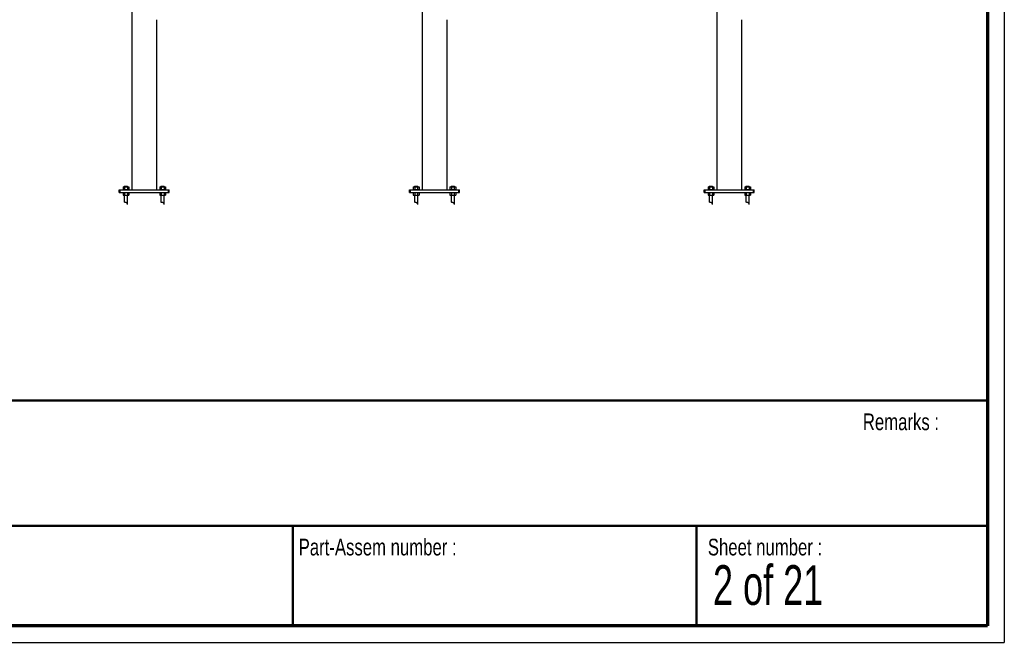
# Paper-space layout 'MA-KB-Metro Kubus Configurations' of a CAD drawing. Header units: millimetres. Extents: x 7 to 291, y 7 to 204.
# Tile 7 of 9: x 172 to 291, y 7 to 81. Entities that reach past the tile are written whole.
import ezdxf

# ---------------------------------------------------------------- set-up
doc = ezdxf.new("R2010")
doc.units = ezdxf.units.MM
for name, color, linetype in [('LAYER1', 7, 'Continuous'), ('LAYER2', 7, 'Continuous'), ('LOGO', 7, 'Continuous')]:
    doc.layers.add(name, color=color, linetype=linetype)
doc.styles.add('SLDTEXTSTYLE1', font='TXT', dxfattribs={"width": 0.75})
doc.styles.add('SLDTEXTSTYLE2', font='TXT', dxfattribs={"width": 0.678571})

psp = doc.layouts.new('MA-KB-Metro Kubus Configurations')

# ---------------------------------------------------------------- linework, layer by layer
at = {"color": 7, "linetype": 'Continuous', "lineweight": 25}
for p, q in [((185.91, 153.81), (185.91, 61.07)), ((220.73, 153.81), (220.73, 61.07)), ((256.08, 153.81), (256.08, 61.07)), ((188.91, 61.07), (188.91, 81.49)), ((223.73, 61.07), (223.73, 81.49)), ((259.08, 61.07), (259.08, 81.49)), ((184.87, 61.45), (184.87, 61.13)), ((184.87, 61.45), (185.04, 61.45)), ((185.05, 61.51), (185.01, 61.47)), ((185.01, 61.47), (185.01, 61.45)), ((185.21, 61.47), (185.01, 61.47)), ((185.04, 61.45), (185.04, 61.13)), ((185.04, 61.45), (185.39, 61.45)), ((185.05, 61.51), (185.21, 61.51)), ((185.21, 61.51), (185.37, 61.51)), ((185.41, 61.47), (185.21, 61.47)), ((185.41, 61.47), (185.37, 61.51)), ((185.39, 61.45), (185.39, 61.13)), ((185.39, 61.45), (185.56, 61.45)), ((185.41, 61.45), (185.41, 61.47)), ((185.56, 61.45), (185.56, 61.13)), ((189.27, 61.45), (189.27, 61.13)), ((189.27, 61.45), (189.44, 61.45)), ((189.45, 61.51), (189.41, 61.47)), ((189.41, 61.47), (189.41, 61.45)), ((189.61, 61.47), (189.41, 61.47)), ((189.44, 61.45), (189.44, 61.13)), ((189.44, 61.45), (189.79, 61.45)), ((189.45, 61.51), (189.61, 61.51)), ((189.61, 61.51), (189.77, 61.51)), ((189.81, 61.47), (189.61, 61.47)), ((189.81, 61.47), (189.77, 61.51)), ((189.79, 61.45), (189.79, 61.13)), ((189.79, 61.45), (189.96, 61.45)), ((189.81, 61.45), (189.81, 61.47)), ((189.96, 61.45), (189.96, 61.13)), ((219.68, 61.45), (219.68, 61.13)), ((219.68, 61.45), (219.85, 61.45)), ((219.87, 61.51), (219.83, 61.47)), ((219.83, 61.47), (219.83, 61.45)), ((220.03, 61.47), (219.83, 61.47)), ((219.85, 61.45), (219.85, 61.13)), ((219.85, 61.45), (220.2, 61.45)), ((219.87, 61.51), (220.03, 61.51)), ((220.03, 61.51), (220.19, 61.51)), ((220.23, 61.47), (220.03, 61.47)), ((220.23, 61.47), (220.19, 61.51)), ((220.2, 61.45), (220.2, 61.13)), ((220.2, 61.45), (220.37, 61.45)), ((220.23, 61.45), (220.23, 61.47)), ((220.37, 61.45), (220.37, 61.13)), ((224.08, 61.45), (224.08, 61.13)), ((224.08, 61.45), (224.25, 61.45)), ((224.27, 61.51), (224.23, 61.47)), ((224.23, 61.47), (224.23, 61.45)), ((224.43, 61.47), (224.23, 61.47)), ((224.25, 61.45), (224.25, 61.13)), ((224.25, 61.45), (224.6, 61.45)), ((224.27, 61.51), (224.43, 61.51)), ((224.43, 61.51), (224.59, 61.51)), ((224.63, 61.47), (224.43, 61.47)), ((224.63, 61.47), (224.59, 61.51)), ((224.6, 61.45), (224.6, 61.13)), ((224.6, 61.45), (224.77, 61.45)), ((224.63, 61.45), (224.63, 61.47)), ((224.77, 61.45), (224.77, 61.13)), ((255.04, 61.45), (255.04, 61.13)), ((255.04, 61.45), (255.21, 61.45)), ((255.22, 61.51), (255.18, 61.47)), ((255.18, 61.47), (255.18, 61.45)), ((255.38, 61.47), (255.18, 61.47)), ((255.21, 61.45), (255.21, 61.13)), ((255.21, 61.45), (255.56, 61.45)), ((255.22, 61.51), (255.38, 61.51)), ((255.38, 61.51), (255.54, 61.51)), ((255.58, 61.47), (255.38, 61.47)), ((255.58, 61.47), (255.54, 61.51)), ((255.56, 61.45), (255.56, 61.13)), ((255.56, 61.45), (255.73, 61.45)), ((255.58, 61.45), (255.58, 61.47)), ((255.73, 61.45), (255.73, 61.13)), ((259.44, 61.45), (259.44, 61.13)), ((259.44, 61.45), (259.61, 61.45)), ((259.62, 61.51), (259.58, 61.47)), ((259.58, 61.47), (259.58, 61.45)), ((259.78, 61.47), (259.58, 61.47)), ((259.61, 61.45), (259.61, 61.13)), ((259.61, 61.45), (259.96, 61.45)), ((259.62, 61.51), (259.78, 61.51)), ((259.78, 61.51), (259.94, 61.51)), ((259.98, 61.47), (259.78, 61.47)), ((259.98, 61.47), (259.94, 61.51)), ((259.96, 61.45), (259.96, 61.13)), ((259.96, 61.45), (260.13, 61.45)), ((259.98, 61.45), (259.98, 61.47)), ((260.13, 61.45), (260.13, 61.13)), ((184.41, 60.77), (184.41, 61.07)), ((184.41, 61.07), (184.51, 61.07)), ((184.41, 60.77), (184.51, 60.77)), ((184.51, 60.77), (184.51, 61.07)), ((184.51, 61.07), (190.31, 61.07)), ((184.51, 60.77), (190.31, 60.77)), ((184.84, 61.13), (184.84, 61.07)), ((184.84, 61.13), (185.21, 61.13)), ((184.87, 60.77), (184.87, 60.45)), ((184.87, 60.45), (185.04, 60.45)), ((185.01, 60.45), (185.01, 59.59)), ((185.04, 60.77), (185.04, 60.45)), ((185.04, 60.45), (185.39, 60.45)), ((185.21, 61.13), (185.58, 61.13)), ((185.39, 60.77), (185.39, 60.45)), ((185.39, 60.45), (185.56, 60.45)), ((185.41, 59.33), (185.41, 60.45)), ((185.56, 60.77), (185.56, 60.45)), ((185.58, 61.07), (185.58, 61.13)), ((189.24, 61.13), (189.24, 61.07)), ((189.24, 61.13), (189.61, 61.13)), ((189.27, 60.77), (189.27, 60.45)), ((189.27, 60.45), (189.44, 60.45)), ((189.41, 60.45), (189.41, 59.59)), ((189.44, 60.77), (189.44, 60.45)), ((189.44, 60.45), (189.79, 60.45)), ((189.61, 61.13), (189.98, 61.13)), ((189.79, 60.77), (189.79, 60.45)), ((189.79, 60.45), (189.96, 60.45)), ((189.81, 59.33), (189.81, 60.45)), ((189.96, 60.77), (189.96, 60.45)), ((189.98, 61.07), (189.98, 61.13)), ((190.31, 60.77), (190.31, 61.07)), ((190.31, 61.07), (190.41, 61.07)), ((190.31, 60.77), (190.41, 60.77)), ((190.41, 60.77), (190.41, 61.07)), ((219.23, 60.77), (219.23, 61.07)), ((219.23, 61.07), (219.33, 61.07)), ((219.23, 60.77), (219.33, 60.77)), ((219.33, 60.77), (219.33, 61.07)), ((219.33, 61.07), (225.13, 61.07)), ((219.33, 60.77), (225.13, 60.77)), ((219.66, 61.13), (219.66, 61.07)), ((219.66, 61.13), (220.03, 61.13)), ((219.68, 60.77), (219.68, 60.45)), ((219.68, 60.45), (219.85, 60.45)), ((219.83, 60.45), (219.83, 59.59)), ((219.85, 60.77), (219.85, 60.45)), ((219.85, 60.45), (220.2, 60.45)), ((220.03, 61.13), (220.4, 61.13)), ((220.2, 60.77), (220.2, 60.45)), ((220.2, 60.45), (220.37, 60.45)), ((220.23, 59.33), (220.23, 60.45)), ((220.37, 60.77), (220.37, 60.45)), ((220.4, 61.07), (220.4, 61.13)), ((224.06, 61.13), (224.06, 61.07)), ((224.06, 61.13), (224.43, 61.13)), ((224.08, 60.77), (224.08, 60.45)), ((224.08, 60.45), (224.25, 60.45)), ((224.23, 60.45), (224.23, 59.59)), ((224.25, 60.77), (224.25, 60.45)), ((224.25, 60.45), (224.6, 60.45)), ((224.43, 61.13), (224.8, 61.13)), ((224.6, 60.77), (224.6, 60.45)), ((224.6, 60.45), (224.77, 60.45)), ((224.63, 59.33), (224.63, 60.45)), ((224.77, 60.77), (224.77, 60.45)), ((224.8, 61.07), (224.8, 61.13)), ((225.13, 60.77), (225.13, 61.07)), ((225.13, 61.07), (225.23, 61.07)), ((225.13, 60.77), (225.23, 60.77)), ((225.23, 60.77), (225.23, 61.07)), ((254.58, 60.77), (254.58, 61.07)), ((254.58, 61.07), (254.68, 61.07)), ((254.58, 60.77), (254.68, 60.77)), ((254.68, 60.77), (254.68, 61.07)), ((254.68, 61.07), (260.48, 61.07)), ((254.68, 60.77), (260.48, 60.77)), ((255.01, 61.13), (255.01, 61.07)), ((255.01, 61.13), (255.38, 61.13)), ((255.04, 60.77), (255.04, 60.45)), ((255.04, 60.45), (255.21, 60.45)), ((255.18, 60.45), (255.18, 59.59)), ((255.21, 60.77), (255.21, 60.45)), ((255.21, 60.45), (255.56, 60.45)), ((255.38, 61.13), (255.75, 61.13)), ((255.56, 60.77), (255.56, 60.45)), ((255.56, 60.45), (255.73, 60.45)), ((255.58, 59.33), (255.58, 60.45)), ((255.73, 60.77), (255.73, 60.45)), ((255.75, 61.07), (255.75, 61.13)), ((259.41, 61.13), (259.41, 61.07)), ((259.41, 61.13), (259.78, 61.13)), ((259.44, 60.77), (259.44, 60.45)), ((259.44, 60.45), (259.61, 60.45)), ((259.58, 60.45), (259.58, 59.59)), ((259.61, 60.77), (259.61, 60.45)), ((259.61, 60.45), (259.96, 60.45)), ((259.78, 61.13), (260.15, 61.13)), ((259.96, 60.77), (259.96, 60.45)), ((259.96, 60.45), (260.13, 60.45)), ((259.98, 59.33), (259.98, 60.45)), ((260.13, 60.77), (260.13, 60.45)), ((260.15, 61.07), (260.15, 61.13)), ((260.48, 60.77), (260.48, 61.07)), ((260.48, 61.07), (260.58, 61.07)), ((260.48, 60.77), (260.58, 60.77)), ((260.58, 60.77), (260.58, 61.07))]:
    psp.add_line(p, q, dxfattribs=at)
for points, knots in [([(185.21, 59.54), (185.2, 59.55), (185.18, 59.55), (185.15, 59.56), (185.12, 59.56), (185.09, 59.57), (185.06, 59.58), (185.04, 59.58), (185.03, 59.58), (185.02, 59.59), (185.01, 59.59), (185.02, 59.59), (185.02, 59.59)], [0, 0, 0, 0, 0.107424, 0.217978, 0.325398, 0.435948, 0.543054, 0.653328, 0.759288, 0.868463, 0.971918, 1, 1, 1, 1]), ([(185.41, 59.33), (185.41, 59.33), (185.41, 59.33), (185.41, 59.34), (185.41, 59.35), (185.41, 59.36), (185.4, 59.38), (185.39, 59.4), (185.38, 59.42), (185.37, 59.44), (185.35, 59.47), (185.32, 59.49), (185.29, 59.51), (185.27, 59.52), (185.24, 59.53), (185.22, 59.54), (185.21, 59.54)], [0, 0, 0, 0, 0.0245764, 0.0743824, 0.1206122, 0.1679735, 0.2401924, 0.3130943, 0.3872701, 0.4618141, 0.5724219, 0.6854765, 0.773879, 0.8648213, 0.9318484, 1, 1, 1, 1]), ([(189.61, 59.54), (189.6, 59.55), (189.58, 59.55), (189.55, 59.56), (189.52, 59.56), (189.49, 59.57), (189.46, 59.58), (189.44, 59.58), (189.43, 59.58), (189.42, 59.59), (189.41, 59.59), (189.42, 59.59), (189.42, 59.59)], [0, 0, 0, 0, 0.107424, 0.217978, 0.325398, 0.435948, 0.543054, 0.653328, 0.759288, 0.868463, 0.971918, 1, 1, 1, 1]), ([(189.81, 59.33), (189.81, 59.33), (189.81, 59.33), (189.81, 59.34), (189.81, 59.35), (189.81, 59.36), (189.8, 59.38), (189.79, 59.4), (189.78, 59.42), (189.77, 59.44), (189.75, 59.47), (189.72, 59.49), (189.69, 59.51), (189.67, 59.52), (189.64, 59.53), (189.62, 59.54), (189.61, 59.54)], [0, 0, 0, 0, 0.0245764, 0.0743824, 0.1206122, 0.1679735, 0.2401924, 0.3130943, 0.3872701, 0.4618141, 0.5724219, 0.6854765, 0.773879, 0.8648213, 0.9318484, 1, 1, 1, 1]), ([(220.03, 59.54), (220.02, 59.55), (219.99, 59.55), (219.96, 59.56), (219.93, 59.56), (219.9, 59.57), (219.88, 59.58), (219.86, 59.58), (219.84, 59.58), (219.83, 59.59), (219.83, 59.59), (219.83, 59.59), (219.83, 59.59)], [0, 0, 0, 0, 0.107424, 0.217978, 0.325398, 0.435948, 0.543054, 0.653328, 0.759288, 0.868463, 0.971918, 1, 1, 1, 1]), ([(220.23, 59.33), (220.23, 59.33), (220.23, 59.33), (220.23, 59.34), (220.22, 59.35), (220.22, 59.36), (220.21, 59.38), (220.2, 59.4), (220.19, 59.42), (220.18, 59.44), (220.16, 59.47), (220.13, 59.49), (220.11, 59.51), (220.08, 59.52), (220.05, 59.53), (220.04, 59.54), (220.03, 59.54)], [0, 0, 0, 0, 0.0245764, 0.0743824, 0.1206122, 0.1679735, 0.2401924, 0.3130943, 0.3872701, 0.4618141, 0.5724219, 0.6854765, 0.773879, 0.8648213, 0.9318484, 1, 1, 1, 1]), ([(224.43, 59.54), (224.42, 59.55), (224.39, 59.55), (224.36, 59.56), (224.33, 59.56), (224.3, 59.57), (224.28, 59.58), (224.26, 59.58), (224.24, 59.58), (224.23, 59.59), (224.23, 59.59), (224.23, 59.59), (224.23, 59.59)], [0, 0, 0, 0, 0.107424, 0.217978, 0.325398, 0.435948, 0.543054, 0.653328, 0.759288, 0.868463, 0.971918, 1, 1, 1, 1]), ([(224.63, 59.33), (224.63, 59.33), (224.63, 59.33), (224.63, 59.34), (224.62, 59.35), (224.62, 59.36), (224.61, 59.38), (224.6, 59.4), (224.59, 59.42), (224.58, 59.44), (224.56, 59.47), (224.53, 59.49), (224.51, 59.51), (224.48, 59.52), (224.45, 59.53), (224.44, 59.54), (224.43, 59.54)], [0, 0, 0, 0, 0.0245764, 0.0743824, 0.1206122, 0.1679735, 0.2401924, 0.3130943, 0.3872701, 0.4618141, 0.5724219, 0.6854765, 0.773879, 0.8648213, 0.9318484, 1, 1, 1, 1]), ([(255.38, 59.54), (255.37, 59.55), (255.35, 59.55), (255.32, 59.56), (255.29, 59.56), (255.26, 59.57), (255.23, 59.58), (255.21, 59.58), (255.2, 59.58), (255.19, 59.59), (255.18, 59.59), (255.18, 59.59), (255.18, 59.59)], [0, 0, 0, 0, 0.107424, 0.217978, 0.325398, 0.435948, 0.543054, 0.653328, 0.759288, 0.868463, 0.971918, 1, 1, 1, 1]), ([(255.58, 59.33), (255.58, 59.33), (255.58, 59.33), (255.58, 59.34), (255.58, 59.35), (255.57, 59.36), (255.57, 59.38), (255.56, 59.4), (255.55, 59.42), (255.54, 59.44), (255.52, 59.47), (255.49, 59.49), (255.46, 59.51), (255.44, 59.52), (255.41, 59.53), (255.39, 59.54), (255.38, 59.54)], [0, 0, 0, 0, 0.0245764, 0.0743824, 0.1206122, 0.1679735, 0.2401924, 0.3130943, 0.3872701, 0.4618141, 0.5724219, 0.6854765, 0.773879, 0.8648213, 0.9318484, 1, 1, 1, 1]), ([(259.78, 59.54), (259.77, 59.55), (259.75, 59.55), (259.72, 59.56), (259.69, 59.56), (259.66, 59.57), (259.63, 59.58), (259.61, 59.58), (259.6, 59.58), (259.59, 59.59), (259.58, 59.59), (259.58, 59.59), (259.58, 59.59)], [0, 0, 0, 0, 0.107424, 0.217978, 0.325398, 0.435948, 0.543054, 0.653328, 0.759288, 0.868463, 0.971918, 1, 1, 1, 1]), ([(259.98, 59.33), (259.98, 59.33), (259.98, 59.33), (259.98, 59.34), (259.98, 59.35), (259.97, 59.36), (259.97, 59.38), (259.96, 59.4), (259.95, 59.42), (259.94, 59.44), (259.92, 59.47), (259.89, 59.49), (259.86, 59.51), (259.84, 59.52), (259.81, 59.53), (259.79, 59.54), (259.78, 59.54)], [0, 0, 0, 0, 0.0245764, 0.0743824, 0.1206122, 0.1679735, 0.2401924, 0.3130943, 0.3872701, 0.4618141, 0.5724219, 0.6854765, 0.773879, 0.8648213, 0.9318484, 1, 1, 1, 1])]:
    psp.add_open_spline(points, degree=3, knots=knots, dxfattribs=at)
at = {"layer": 'LAYER1', "lineweight": 50}
for p, q in [((8.57, 35.78), (288.57, 35.78)), ((8.57, 20.78), (288.57, 20.78)), ((205.22, 8.78), (205.22, 20.78)), ((253.65, 8.78), (253.65, 20.78))]:
    psp.add_line(p, q, dxfattribs=at)
at = {"layer": 'LAYER2', "lineweight": 70}
for p, q in [((288.57, 201.78), (288.57, 8.78)), ((288.57, 8.78), (8.57, 8.78))]:
    psp.add_line(p, q, dxfattribs=at)
at = {"layer": 'LOGO'}
for p in [(290.57, 203.78), (6.57, 6.78)]:
    psp.add_line(p, (290.57, 6.78), dxfattribs=at)

# ---------------------------------------------------------------- texts
at = {"layer": 'LOGO', "attachment_point": 1}
for s, insert, char_height, style in [('Remarks :', (273.6, 34.24), 2, 'SLDTEXTSTYLE1'), ('Part-Assem number :', (205.93, 19.21), 2, 'SLDTEXTSTYLE1'), ('Sheet number :', (255.01, 19.21), 2, 'SLDTEXTSTYLE1'), ('2 of 21', (255.63, 16.04), 4.763, 'SLDTEXTSTYLE2')]:
    psp.add_mtext(s, dxfattribs=dict(at, insert=insert, char_height=char_height, style=style))

doc.saveas('drawing.dxf')
